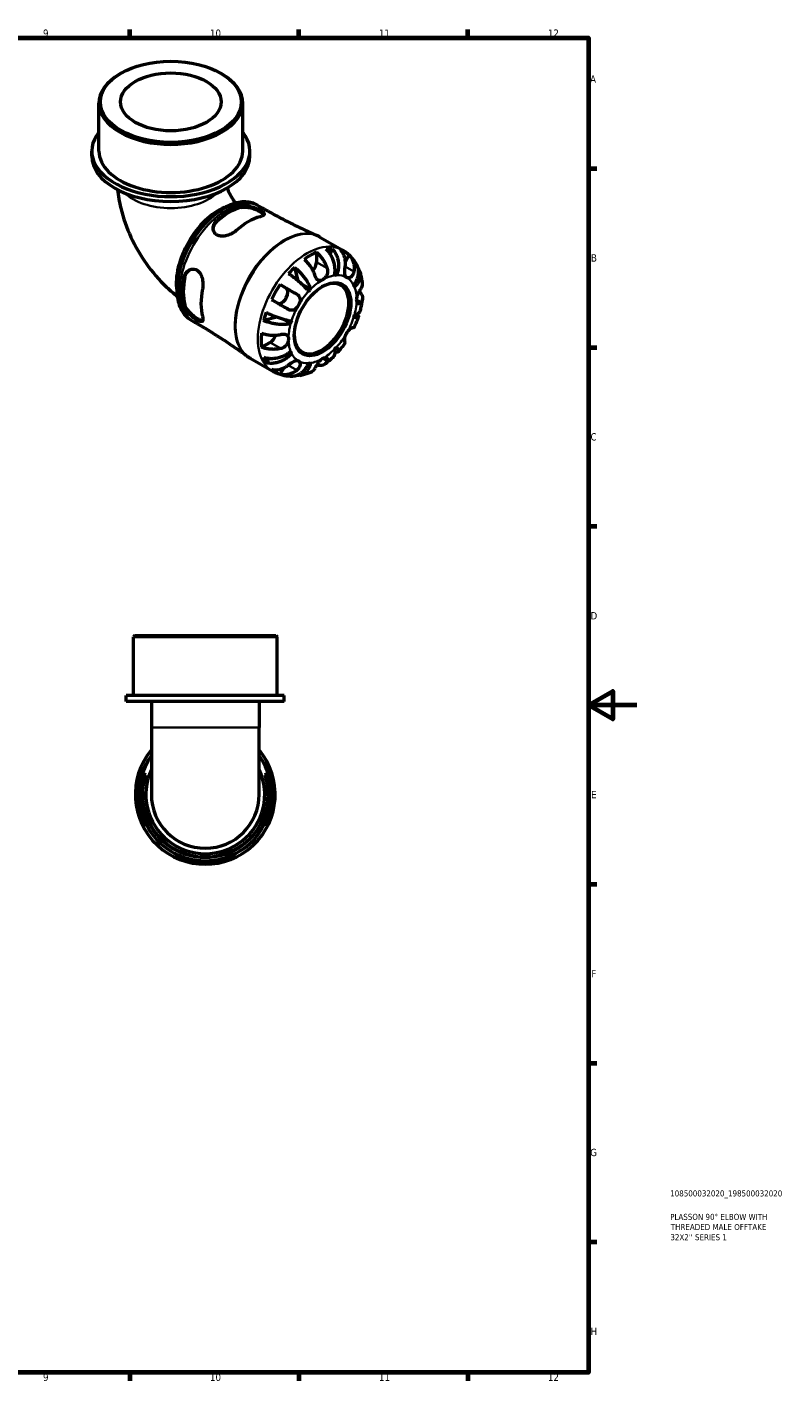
# Model space of a CAD drawing. Header units: millimetres. Extents: x 0 to 902, y -206 to 594.
# Tile 4 of 4: x 588 to 902, y 17 to 578. Entities that reach past the tile are written whole.
import ezdxf

# ---------------------------------------------------------------- set-up
doc = ezdxf.new("R2010")
doc.units = ezdxf.units.MM
for name, color, linetype, lineweight in [('Border (ANSI)', 7, 'Continuous', 70), ('Title (ISO)', 7, 'Continuous', 50), ('Visible (ANSI)', 7, 'Continuous', 50), ('Visible Narrow (ANSI)', 7, 'Continuous', 35)]:
    doc.layers.add(name, color=color, linetype=linetype, lineweight=lineweight)
doc.styles.add('Note Text (ANSI)', font='tahoma.ttf')
doc.styles.add('Note Text (ISO)', font='tahoma.ttf')

# ---------------------------------------------------------------- blocks, each defined once
blk = doc.blocks.new('Borders Default Border')
at = {"layer": 'Border (ANSI)'}
for p, q in [((630.75, 574), (630.75, 577.45)), ((700.83, 574), (700.83, 577.45)), ((770.92, 574), (770.92, 577.45)), ((821, 519.75), (824.45, 519.75)), ((821, 445.5), (824.45, 445.5)), ((821, 371.25), (824.45, 371.25)), ((821, 222.75), (824.45, 222.75)), ((821, 148.5), (824.45, 148.5)), ((821, 74.25), (824.45, 74.25)), ((630.75, 20), (630.75, 16.55)), ((700.83, 20), (700.83, 16.55)), ((770.92, 20), (770.92, 16.55))]:
    blk.add_line(p, q, dxfattribs=at)
at = {"layer": 'Border (ANSI)', "flags": 128}
for points in [[(20, 20), (20, 574), (821, 574), (821, 20), (20, 20)], [(841, 297), (821, 297), (831, 302.77), (831, 291.23), (821, 297)]]:
    blk.add_lwpolyline(points, dxfattribs=at)
at = {"layer": 'Border (ANSI)', "color": 230, "true_color": 0xff0080, "attachment_point": 7, "style": 'Note Text (ANSI)'}
for s, insert, char_height in [('9', (594.7, 574.34), 3.05), ('10', (663.96, 574.34), 3.048), ('11', (734.04, 574.4), 3.048), ('12', (804.13, 574.4), 3.048), ('A', (821.63, 555.35), 3.05), ('B', (821.99, 481.1), 3.05), ('C', (821.8, 406.8), 3.05), ('D', (821.81, 332.6), 3.05), ('E', (822.05, 258.35), 3.05), ('F', (822.14, 184.1), 3.05), ('G', (821.66, 109.79), 3.05), ('H', (821.81, 35.6), 3.05), ('9', (594.7, 16.49), 3.05), ('10', (663.96, 16.49), 3.048), ('11', (734.04, 16.55), 3.048), ('12', (804.13, 16.55), 3.048)]:
    blk.add_mtext(s, dxfattribs=dict(at, insert=insert, char_height=char_height))
blk = doc.blocks.new('Title Blocks ISO')
at = {"layer": 'Title (ISO)', "color": 232, "true_color": 0xca0064, "style": 'Note Text (ISO)'}
for tag, p in [('PART_NUMBER_001', (33.84, 73.13)), ('DESCRIPTION_001', (33.84, 63.4)), ('DESCRIPTION_003', (33.93, 54.96)), ('DESCRIPTION_002', (34.09, 59.18))]:
    blk.add_attdef(tag, p, '', height=2.5, dxfattribs=at)

msp = doc.modelspace()

# ---------------------------------------------------------------- linework, layer by layer
at = {"layer": 'Visible (ANSI)'}
for p, q in [((626.975, 559.262), (626.564, 559.023)), ((668.468, 559.262), (668.879, 559.023)), ((617.915, 526.968), (617.915, 546.932)), ((677.529, 526.968), (677.529, 546.932)), ((614.934, 524.924), (614.934, 526.968)), ((680.509, 524.924), (680.509, 526.968)), ((683.719, 504.51), (684.667, 503.965)), ((709.56, 491.302), (718.762, 486.004)), ((708.108, 484.981), (708.108, 480.9)), ((714.568, 486.46), (713.743, 484.366)), ((721.659, 483.857), (720.132, 481.212)), ((699.004, 478.669), (700.4, 473.232)), ((716.481, 475.462), (715.733, 475.893)), ((693.067, 471.554), (695.563, 470.105)), ((705.663, 469.632), (702.225, 471.612)), ((656.222, 456.761), (657.17, 456.216)), ((691.707, 458.118), (686.27, 456.612)), ((697.422, 455.359), (693.912, 457.38)), ((688.875, 447.587), (685.345, 445.554)), ((680.617, 441.041), (689.818, 435.742)), ((688.693, 440.974), (687.283, 439.202)), ((697.768, 443.05), (697.018, 443.482)), ((694.608, 437.002), (693.067, 434.333)), ((632.772, 325.991), (632.192, 325.411)), ((632.772, 325.991), (691.226, 325.991)), ((691.226, 325.991), (691.806, 325.411)), ((691.806, 325.411), (632.192, 325.411)), ((632.192, 300.991), (632.192, 325.411)), ((691.806, 300.991), (691.806, 325.411)), ((694.787, 300.991), (629.211, 300.991)), ((629.211, 298.491), (629.211, 300.991)), ((694.787, 298.491), (629.211, 298.491)), ((639.644, 298.491), (639.644, 287.796)), ((684.354, 298.491), (684.354, 287.796)), ((694.787, 298.491), (694.787, 300.991)), ((639.644, 287.796), (639.644, 259.991)), ((684.354, 259.991), (684.354, 287.796))]:
    msp.add_line(p, q, dxfattribs=at)
for radius, start, end in [(29, 140.43214, 39.56786), (27.55, 144.23714, 35.76286), (24.65, 155.08132, 24.91868), (27.75, 165.30393, 194.69607), (27.553, 165.19608, 194.80392), (27.553, 345.19608, 14.80392), (27.75, 345.30393, 14.69607), (22.355, 180, 0), (27.553, 255.19608, 284.80392), (27.75, 255.30393, 284.69607)]:
    msp.add_arc((661.999, 259.991), radius, start, end, dxfattribs=at)
for centre, major_axis, ratio in [((647.722, 547.406), (-29.227, 0), 0.5758617), ((647.722, 547.406), (-20.865, 0), 0.5758617), ((710.654, 457.208), (-8.274, -14.368), 0.5780931)]:
    msp.add_ellipse(centre, major_axis=major_axis, ratio=ratio, dxfattribs=at)
for centre, major_axis, ratio, start_param, end_param in [((647.722, 546.932), (-29.807, 0), 0.5758617, 5.5016397, 10.2063236), ((647.722, 526.968), (-32.788, 0), 0.5758617, 5.8534856, 9.8544776), ((647.722, 524.924), (-32.788, 0), 0.5758617, 0, 3.1415926), ((647.722, 526.968), (-29.807, 0), 0.5758617, 0, 3.1415927), ((667.383, 482.126), (-12.301, -21.361), 0.5780931, 3.7734974, 5.6512806), ((671.922, 479.512), (13.75, 23.877), 0.5780931, 0.5250873, 1.0418416), ((671.922, 479.512), (13.429, 23.32), 0.5780931, 0.5187717, 1.0481573), ((679.842, 474.951), (-13.848, -24.048), 0.5780931, 3.6685622, 4.181552), ((705.563, 460.14), (14.381, 24.973), 0.5780931, 0.658216, 0.9087129), ((705.563, 460.14), (14.381, 24.973), 0.5780931, 0.3257538, 0.455777), ((705.563, 460.14), (14.381, 24.973), 0.5780931, 6.1560032, 6.4065), ((705.563, 460.14), (14.381, 24.973), 0.5780931, 1.1111519, 1.2411751), ((705.563, 479.434), (-1.797, -3.12), 0.5780931, 1.2267569, 2.3542608), ((671.922, 479.512), (13.75, 23.877), 0.5780931, 2.0958837, 2.6126379), ((671.922, 479.512), (13.429, 23.32), 0.5780931, 2.089568, 2.6189536), ((710.244, 457.444), (7.985, 13.865), 0.5780931, 2.372156, 7.0526219), ((710.654, 457.208), (9.981, 17.332), 0.5780931, 0.3587599, 0.4227708), ((679.842, 474.951), (-13.848, -24.048), 0.5780931, 5.2393585, 5.7523483), ((705.563, 460.14), (14.381, 24.973), 0.5780931, 1.4436142, 1.694111), ((693.763, 466.987), (1.797, 3.12), 0.5780931, 3.2058999, 6.2812516), ((710.654, 457.208), (-9.981, -17.332), 0.5780931, 4.2857507, 4.3497617), ((710.654, 457.208), (9.981, 17.332), 0.5780931, 5.8565471, 5.920558), ((705.563, 460.14), (14.381, 24.973), 0.5780931, 1.8965501, 2.0265733), ((710.654, 457.208), (-9.981, -17.332), 0.5780931, 5.0711489, 5.1351598), ((710.654, 457.208), (9.981, 17.332), 0.5780931, 5.0711489, 5.1351598), ((705.563, 460.14), (14.381, 24.973), 0.5780931, 2.2290124, 2.4795092), ((688.875, 450.53), (-1.797, -3.12), 0.5780931, 0.7834645, 1.9182579), ((710.654, 457.208), (9.981, 17.332), 0.5780931, 4.2857507, 4.3497617), ((705.563, 460.14), (-14.381, -24.973), 0.5780931, 5.8235409, 5.9535641), ((710.654, 457.208), (-9.981, -17.332), 0.5780931, 5.8565471, 5.920558), ((710.654, 457.208), (-9.981, -17.332), 0.5780931, 0.3587599, 0.4227708), ((705.563, 460.14), (-14.381, -24.973), 0.5780931, 6.1560032, 6.4065)]:
    msp.add_ellipse(centre, major_axis=major_axis, ratio=ratio, start_param=start_param, end_param=end_param, dxfattribs=at)
for points, knots in [([(671.086, 511.677), (671.365, 510.925), (671.706, 510.137), (672.522, 508.498), (673.008, 507.647), (673.857, 506.337), (674.199, 505.849), (674.546, 505.39)], [3.64180622, 3.64180622, 3.64180622, 3.64180622, 3.82091364, 3.82091364, 4.01586904, 4.01586904, 4.13876603, 4.13876603, 4.13876603, 4.13876603]), ([(625.637, 510.968), (625.902, 508.382), (626.351, 505.841), (627.96, 499.193), (629.392, 495.162), (632.964, 487.419), (635.106, 483.708), (640.026, 476.743), (642.801, 473.488), (647.315, 469.193), (648.801, 467.909), (650.36, 466.701)], [3.2669598, 3.2669598, 3.2669598, 3.2669598, 3.4557519, 3.4557519, 3.7699112, 3.7699112, 4.0840704, 4.0840704, 4.3982297, 4.3982297, 4.5421066, 4.5421066, 4.5421066, 4.5421066]), ([(683.719, 504.51), (682.244, 505.359), (680.553, 505.823), (676.875, 505.961), (674.88, 505.601), (670.746, 504.077), (668.603, 502.874), (664.437, 499.758), (662.415, 497.839), (658.702, 493.494), (657.011, 491.07), (654.12, 485.957), (652.919, 483.27), (651.127, 477.889), (650.537, 475.197), (650.036, 470.062), (650.129, 467.621), (651.022, 463.25), (651.819, 461.315), (653.851, 458.504), (654.954, 457.492), (656.222, 456.761)], [5.4997209, 5.4997209, 5.4997209, 5.4997209, 5.7954758, 5.7954758, 6.1058614, 6.1058614, 6.4311233, 6.4311233, 6.7581379, 6.7581379, 7.0839776, 7.0839776, 7.4093239, 7.4093239, 7.735247, 7.735247, 8.0623251, 8.0623251, 8.3869716, 8.3869716, 8.6413135, 8.6413135, 8.6413135, 8.6413135]), ([(676.9, 504.156), (677.091, 504.208), (677.294, 504.248), (677.867, 504.323), (678.254, 504.336), (679.326, 504.291), (680.039, 504.181), (681.468, 503.839), (682.177, 503.612), (683.369, 503.154), (683.858, 502.94), (684.71, 502.517), (685.071, 502.315), (685.725, 501.891), (685.993, 501.677), (686.409, 501.215), (686.497, 500.979), (686.391, 500.53), (686.174, 500.319), (685.548, 499.994), (685.216, 499.871), (684.82, 499.763)], [-1.8769125, -1.8769125, -1.8769125, -1.8769125, -1.793154, -1.793154, -1.6533943, -1.6533943, -1.4257694, -1.4257694, -1.2048154, -1.2048154, -1.0355414, -1.0355414, -0.8796242, -0.8796242, -0.7013302, -0.7013302, -0.4715981, -0.4715981, -0.2249515, -0.2249515, -0.0505956, -0.0505956, -0.0505956, -0.0505956]), ([(676.9, 503.613), (677.412, 503.747), (678.056, 503.799), (679.459, 503.711), (680.217, 503.572), (681.607, 503.204), (682.336, 502.956), (683.692, 502.398), (684.32, 502.089), (685.32, 501.513), (685.747, 501.214), (686.17, 500.804), (686.274, 500.674), (686.346, 500.551)], [0.8512917, 0.8512917, 0.8512917, 0.8512917, 1.0763756, 1.0763756, 1.3014595, 1.3014595, 1.5135755, 1.5135755, 1.7256914, 1.7256914, 1.9378074, 1.9378074, 2.0430627, 2.0430627, 2.0430627, 2.0430627]), ([(684.667, 503.965), (686.206, 503.078), (687.755, 502.208), (690.868, 500.5), (692.433, 499.663), (695.576, 498.023), (697.155, 497.221), (700.323, 495.651), (701.913, 494.884), (705.102, 493.386), (706.7, 492.655), (708.302, 491.942)], [5.499720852, 5.499720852, 5.499720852, 5.499720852, 5.511771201, 5.511771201, 5.52382155, 5.52382155, 5.535871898, 5.535871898, 5.547922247, 5.547922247, 5.559972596, 5.559972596, 5.559972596, 5.559972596]), ([(674.864, 494.03), (674.67, 493.859), (674.463, 493.694), (673.896, 493.28), (673.52, 493.042), (672.452, 492.457), (671.727, 492.154), (670.273, 491.749), (669.548, 491.644), (668.339, 491.684), (667.846, 491.774), (666.997, 492.097), (666.642, 492.312), (666.006, 492.887), (665.749, 493.254), (665.35, 494.19), (665.267, 494.775), (665.377, 496.02), (665.599, 496.675), (666.227, 497.693), (666.555, 498.08), (666.944, 498.423)], [-1.882128, -1.882128, -1.882128, -1.882128, -1.7970669, -1.7970669, -1.6609341, -1.6609341, -1.4286483, -1.4286483, -1.2011265, -1.2011265, -1.0287287, -1.0287287, -0.8730309, -0.8730309, -0.6983654, -0.6983654, -0.4736809, -0.4736809, -0.2268542, -0.2268542, -0.0554528, -0.0554528, -0.0554528, -0.0554528]), ([(665.316, 494.738), (665.354, 495.233), (665.485, 495.752), (665.998, 496.855), (666.432, 497.424), (666.944, 497.879)], [0.46827639, 0.46827639, 0.46827639, 0.46827639, 0.64931584, 0.64931584, 0.87439973, 0.87439973, 0.87439973, 0.87439973]), ([(709.56, 491.302), (709.479, 491.349), (709.397, 491.396), (709.232, 491.486), (709.149, 491.531), (708.982, 491.618), (708.898, 491.66), (708.729, 491.744), (708.644, 491.785), (708.474, 491.865), (708.388, 491.904), (708.302, 491.942)], [5.499720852, 5.499720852, 5.499720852, 5.499720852, 5.511771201, 5.511771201, 5.52382155, 5.52382155, 5.535871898, 5.535871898, 5.547922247, 5.547922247, 5.559972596, 5.559972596, 5.559972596, 5.559972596]), ([(708.108, 484.981), (708.515, 484.651), (708.911, 484.277), (709.626, 483.522), (710.007, 483.071), (710.718, 482.109), (711.048, 481.598), (711.605, 480.631), (711.882, 480.086), (712.296, 479.126), (712.451, 478.716), (712.58, 478.325)], [0.17075309, 0.17075309, 0.17075309, 0.17075309, 0.33215152, 0.33215152, 0.49888818, 0.49888818, 0.66562485, 0.66562485, 0.83351137, 0.83351137, 0.95687373, 0.95687373, 0.95687373, 0.95687373]), ([(715.645, 475.381), (715.744, 475.88), (715.813, 476.448), (715.858, 477.613), (715.832, 478.21), (715.713, 479.305), (715.609, 479.904), (715.312, 481.081), (715.119, 481.659), (714.702, 482.683), (714.441, 483.222), (713.848, 484.234), (713.517, 484.707), (712.876, 485.494), (712.509, 485.882), (712.121, 486.223)], [4.0142509, 4.0142509, 4.0142509, 4.0142509, 4.1819549, 4.1819549, 4.3496588, 4.3496588, 4.5167189, 4.5167189, 4.6837789, 4.6837789, 4.8504333, 4.8504333, 5.0170876, 5.0170876, 5.1791816, 5.1791816, 5.1791816, 5.1791816]), ([(714.568, 486.46), (714.933, 486.118), (715.268, 485.726), (715.833, 484.931), (716.113, 484.454), (716.583, 483.43), (716.773, 482.884), (717.046, 481.846), (717.154, 481.26), (717.268, 480.065), (717.274, 479.456), (717.205, 478.343), (717.124, 477.736), (716.862, 476.55), (716.682, 475.971), (716.481, 475.462)], [0.1707461, 0.1707461, 0.1707461, 0.1707461, 0.33284, 0.33284, 0.4994944, 0.4994944, 0.6661487, 0.6661487, 0.8332087, 0.8332087, 1.0002688, 1.0002688, 1.1679728, 1.1679728, 1.3356767, 1.3356767, 1.3356767, 1.3356767]), ([(720.035, 479.047), (720.099, 479.457), (720.14, 479.887), (720.167, 480.889), (720.126, 481.458), (719.965, 482.463), (719.831, 482.992), (719.458, 483.987), (719.218, 484.452), (718.714, 485.227), (718.406, 485.61), (718.059, 485.946)], [4.42788405, 4.42788405, 4.42788405, 4.42788405, 4.5512464, 4.5512464, 4.71913293, 4.71913293, 4.88586959, 4.88586959, 5.05260626, 5.05260626, 5.21400469, 5.21400469, 5.21400469, 5.21400469]), ([(724.835, 479.791), (724.558, 480.283), (724.256, 480.767), (723.598, 481.71), (723.243, 482.169), (722.478, 483.052), (722.07, 483.477), (721.203, 484.284), (720.744, 484.665), (719.783, 485.376), (719.281, 485.704), (718.762, 486.004)], [5.1684042, 5.1684042, 5.1684042, 5.1684042, 5.23466753, 5.23466753, 5.30093086, 5.30093086, 5.36719419, 5.36719419, 5.43345752, 5.43345752, 5.49972085, 5.49972085, 5.49972085, 5.49972085]), ([(721.659, 483.857), (722.006, 483.52), (722.314, 483.138), (722.818, 482.363), (723.058, 481.898), (723.431, 480.903), (723.565, 480.374), (723.726, 479.368), (723.767, 478.8), (723.74, 477.798), (723.699, 477.368), (723.635, 476.958)], [0.17075309, 0.17075309, 0.17075309, 0.17075309, 0.33215152, 0.33215152, 0.49888818, 0.49888818, 0.66562485, 0.66562485, 0.83351137, 0.83351137, 0.95687373, 0.95687373, 0.95687373, 0.95687373]), ([(653.086, 474.421), (653.137, 474.67), (653.204, 474.912), (653.424, 475.534), (653.606, 475.896), (654.18, 476.757), (654.632, 477.195), (655.642, 477.808), (656.192, 477.988), (657.185, 478.039), (657.616, 477.972), (658.409, 477.664), (658.765, 477.441), (659.46, 476.813), (659.78, 476.396), (660.39, 475.302), (660.64, 474.597), (660.978, 473.061), (661.054, 472.229), (661.024, 470.849), (660.965, 470.295), (660.861, 469.777)], [-1.8769125, -1.8769125, -1.8769125, -1.8769125, -1.793154, -1.793154, -1.6533943, -1.6533943, -1.4257694, -1.4257694, -1.2048154, -1.2048154, -1.0355414, -1.0355414, -0.8796242, -0.8796242, -0.7013302, -0.7013302, -0.4715981, -0.4715981, -0.2249515, -0.2249515, -0.0505956, -0.0505956, -0.0505956, -0.0505956]), ([(653.557, 474.692), (653.696, 475.363), (653.972, 476.025), (654.674, 477.026), (655.062, 477.402), (655.474, 477.684)], [0.85129171, 0.85129171, 0.85129171, 0.85129171, 1.0763756, 1.0763756, 1.25865278, 1.25865278, 1.25865278, 1.25865278]), ([(699.004, 478.669), (699.433, 478.353), (699.863, 478.001), (700.653, 477.299), (701.085, 476.884), (701.916, 476.01), (702.316, 475.55), (703.011, 474.687), (703.37, 474.204), (704.025, 473.233), (704.321, 472.745), (704.805, 471.86), (705.038, 471.382), (705.417, 470.461), (705.564, 470.018), (705.663, 469.632)], [0.1707461, 0.1707461, 0.1707461, 0.1707461, 0.33284, 0.33284, 0.4994944, 0.4994944, 0.6661487, 0.6661487, 0.8332087, 0.8332087, 1.0002688, 1.0002688, 1.1679728, 1.1679728, 1.3356767, 1.3356767, 1.3356767, 1.3356767]), ([(707.489, 475.393), (707.36, 475.784), (707.205, 476.194), (706.791, 477.154), (706.514, 477.7), (705.957, 478.666), (705.627, 479.177), (704.916, 480.139), (704.534, 480.591), (703.82, 481.345), (703.424, 481.719), (703.017, 482.049)], [4.42788405, 4.42788405, 4.42788405, 4.42788405, 4.5512464, 4.5512464, 4.71913293, 4.71913293, 4.88586959, 4.88586959, 5.05260626, 5.05260626, 5.21400469, 5.21400469, 5.21400469, 5.21400469]), ([(712.58, 478.325), (712.581, 478.321), (712.583, 478.317), (712.646, 478.122), (712.694, 477.926), (712.754, 477.548), (712.769, 477.368), (712.774, 476.966), (712.757, 476.744), (712.656, 476.14), (712.534, 475.769), (712.168, 475.022), (711.915, 474.662), (711.325, 474.021), (710.991, 473.753), (710.654, 473.559)], [-0.58332629, -0.58332629, -0.58332629, -0.58332629, -0.58206847, -0.58206847, -0.51861604, -0.51861604, -0.4628074, -0.4628074, -0.39473272, -0.39473272, -0.27692423, -0.27692423, -0.14288351, -0.14288351, 0, 0, 0, 0]), ([(720.654, 474.528), (720.524, 474.604), (720.409, 474.703), (720.204, 474.955), (720.116, 475.11), (719.949, 475.539), (719.888, 475.833), (719.825, 476.476), (719.821, 476.814), (719.846, 477.418), (719.864, 477.672), (719.914, 478.176), (719.944, 478.424), (719.996, 478.796), (720.015, 478.922), (720.035, 479.047)], [0, 0, 0, 0, 0.07774953, 0.07774953, 0.16081914, 0.16081914, 0.27783798, 0.27783798, 0.3882896, 0.3882896, 0.46542959, 0.46542959, 0.54035429, 0.54035429, 0.57953204, 0.57953204, 0.57953204, 0.57953204]), ([(723.54, 471.366), (723.88, 471.794), (724.214, 472.284), (724.775, 473.296), (725.002, 473.818), (725.329, 474.782), (725.459, 475.311), (725.598, 476.359), (725.608, 476.878), (725.532, 477.801), (725.439, 478.29), (725.169, 479.122), (725.012, 479.474), (724.835, 479.79)], [4.0142509, 4.0142509, 4.0142509, 4.0142509, 4.18195485, 4.18195485, 4.34965881, 4.34965881, 4.51671888, 4.51671888, 4.68377895, 4.68377895, 4.85043327, 4.85043327, 4.98324926, 4.98324926, 4.98324926, 4.98324926]), ([(725.442, 478.189), (725.525, 478.08), (725.602, 477.972), (725.889, 477.527), (726.076, 477.138), (726.327, 476.325), (726.39, 475.9), (726.406, 475.109), (726.361, 474.669), (726.146, 473.789), (725.976, 473.35), (725.571, 472.559), (725.299, 472.134), (724.648, 471.321), (724.269, 470.933), (723.886, 470.598)], [0.2794445, 0.2794445, 0.2794445, 0.2794445, 0.33284, 0.33284, 0.4994944, 0.4994944, 0.6661487, 0.6661487, 0.8332087, 0.8332087, 1.0002688, 1.0002688, 1.1679728, 1.1679728, 1.3356767, 1.3356767, 1.3356767, 1.3356767]), ([(704.827, 468.75), (704.626, 469.029), (704.368, 469.355), (703.771, 470.047), (703.433, 470.412), (702.761, 471.099), (702.367, 471.484), (701.528, 472.261), (701.083, 472.654), (700.245, 473.366), (699.774, 473.75), (698.82, 474.496), (698.337, 474.856), (697.471, 475.477), (697.009, 475.795), (696.558, 476.089)], [4.0142509, 4.0142509, 4.0142509, 4.0142509, 4.1819549, 4.1819549, 4.3496588, 4.3496588, 4.5167189, 4.5167189, 4.6837789, 4.6837789, 4.8504333, 4.8504333, 5.0170876, 5.0170876, 5.1791816, 5.1791816, 5.1791816, 5.1791816]), ([(710.654, 473.559), (710.447, 473.44), (710.241, 473.35), (709.818, 473.229), (709.603, 473.206), (709.101, 473.252), (708.828, 473.366), (708.406, 473.708), (708.247, 473.885), (708.009, 474.232), (707.922, 474.379), (707.767, 474.682), (707.698, 474.836), (707.582, 475.124), (707.534, 475.257), (707.489, 475.393)], [0, 0, 0, 0, 0.08783311, 0.08783311, 0.18435408, 0.18435408, 0.32279749, 0.32279749, 0.41754463, 0.41754463, 0.47774931, 0.47774931, 0.53276241, 0.53276241, 0.57681269, 0.57681269, 0.57681269, 0.57681269]), ([(723.635, 476.958), (723.614, 476.826), (723.587, 476.695), (723.497, 476.337), (723.421, 476.117), (723.23, 475.695), (723.114, 475.496), (722.798, 475.07), (722.587, 474.866), (722.074, 474.515), (721.771, 474.401), (721.176, 474.335), (720.892, 474.39), (720.654, 474.528)], [-0.58004807, -0.58004807, -0.58004807, -0.58004807, -0.5384523, -0.5384523, -0.46383793, -0.46383793, -0.3862639, -0.3862639, -0.27840269, -0.27840269, -0.14277912, -0.14277912, 0, 0, 0, 0]), ([(727.234, 472.258), (727.195, 472.572), (727.149, 472.886), (727.045, 473.513), (726.986, 473.826), (726.855, 474.45), (726.783, 474.761), (726.624, 475.383), (726.537, 475.692), (726.349, 476.31), (726.247, 476.617), (726.137, 476.923)], [4.84695925, 4.84695925, 4.84695925, 4.84695925, 4.88621905, 4.88621905, 4.92547885, 4.92547885, 4.96473866, 4.96473866, 5.00399846, 5.00399846, 5.04325827, 5.04325827, 5.04325827, 5.04325827]), ([(726.722, 470.118), (726.867, 470.35), (726.99, 470.599), (727.199, 471.197), (727.256, 471.548), (727.258, 471.996), (727.25, 472.126), (727.234, 472.258)], [4.42788405, 4.42788405, 4.42788405, 4.42788405, 4.5512464, 4.5512464, 4.71913293, 4.71913293, 4.78439088, 4.78439088, 4.78439088, 4.78439088]), ([(693.067, 471.554), (693.532, 471.286), (694.017, 471.006), (694.942, 470.472), (695.465, 470.17), (696.514, 469.565), (697.04, 469.261), (697.992, 468.711), (698.505, 468.415), (699.36, 467.92), (699.712, 467.717), (700.035, 467.53)], [0.17075309, 0.17075309, 0.17075309, 0.17075309, 0.33215152, 0.33215152, 0.49888818, 0.49888818, 0.66562485, 0.66562485, 0.83351137, 0.83351137, 0.95687373, 0.95687373, 0.95687373, 0.95687373]), ([(700.035, 467.53), (700.139, 467.47), (700.239, 467.404), (700.504, 467.207), (700.657, 467.065), (700.927, 466.745), (701.041, 466.566), (701.253, 466.105), (701.325, 465.814), (701.373, 465.116), (701.32, 464.708), (701.082, 463.858), (700.892, 463.423), (700.654, 463.011)], [-0.58004807, -0.58004807, -0.58004807, -0.58004807, -0.5384523, -0.5384523, -0.46383793, -0.46383793, -0.3862639, -0.3862639, -0.27840269, -0.27840269, -0.14277912, -0.14277912, 0, 0, 0, 0]), ([(724.796, 465.352), (724.796, 465.581), (724.819, 465.822), (724.914, 466.343), (724.988, 466.621), (725.225, 467.33), (725.412, 467.757), (725.757, 468.454), (725.903, 468.726), (726.154, 469.172), (726.258, 469.35), (726.458, 469.688), (726.554, 469.845), (726.669, 470.032), (726.696, 470.076), (726.722, 470.118)], [-2.49913258, -2.49913258, -2.49913258, -2.49913258, -2.41505436, -2.41505436, -2.32384732, -2.32384732, -2.1841143, -2.1841143, -2.08674766, -2.08674766, -2.01440674, -2.01440674, -1.93994266, -1.93994266, -1.91637503, -1.91637503, -1.91637503, -1.91637503]), ([(725.906, 468.727), (726.174, 468.478), (726.402, 468.219), (726.792, 467.674), (726.972, 467.339), (727.206, 466.654), (727.259, 466.304), (727.256, 465.662), (727.199, 465.31), (726.99, 464.713), (726.867, 464.463), (726.722, 464.231)], [0.19206451, 0.19206451, 0.19206451, 0.19206451, 0.33215152, 0.33215152, 0.49888818, 0.49888818, 0.66562485, 0.66562485, 0.83351137, 0.83351137, 0.95687373, 0.95687373, 0.95687373, 0.95687373]), ([(660.861, 458.266), (660.912, 458.071), (660.952, 457.888), (661.028, 457.444), (661.046, 457.203), (661.019, 456.652), (660.918, 456.413), (660.542, 456.166), (660.27, 456.155), (659.63, 456.331), (659.305, 456.47), (658.6, 456.847), (658.235, 457.071), (657.418, 457.63), (656.971, 457.967), (655.96, 458.812), (655.411, 459.331), (654.387, 460.465), (653.929, 461.08), (653.361, 462.107), (653.189, 462.519), (653.086, 462.91)], [-1.882128, -1.882128, -1.882128, -1.882128, -1.7970669, -1.7970669, -1.6609341, -1.6609341, -1.4286483, -1.4286483, -1.2011265, -1.2011265, -1.0287287, -1.0287287, -0.8730309, -0.8730309, -0.6983654, -0.6983654, -0.4736809, -0.4736809, -0.2268542, -0.2268542, -0.0554528, -0.0554528, -0.0554528, -0.0554528]), ([(660.934, 456.535), (660.791, 456.534), (660.625, 456.559), (660.056, 456.717), (659.584, 456.936), (659.084, 457.224), (658.584, 457.512), (658.002, 457.901), (656.839, 458.795), (656.261, 459.302), (655.247, 460.323), (654.748, 460.911), (653.972, 462.083), (653.696, 462.668), (653.557, 463.18)], [-0.3175748, -0.3175748, -0.3175748, -0.3175748, -0.212116, -0.212116, 0, 0, 0, 0.212116, 0.212116, 0.424232, 0.424232, 0.6493158, 0.6493158, 0.8743997, 0.8743997, 0.8743997, 0.8743997]), ([(696.435, 461.295), (696.112, 461.482), (695.76, 461.685), (694.905, 462.179), (694.392, 462.476), (693.44, 463.026), (692.914, 463.329), (691.865, 463.935), (691.342, 464.237), (690.417, 464.77), (689.932, 465.05), (689.467, 465.318)], [4.42788405, 4.42788405, 4.42788405, 4.42788405, 4.5512464, 4.5512464, 4.71913293, 4.71913293, 4.88586959, 4.88586959, 5.05260626, 5.05260626, 5.21400469, 5.21400469, 5.21400469, 5.21400469]), ([(700.654, 463.011), (700.524, 462.787), (700.381, 462.571), (700.061, 462.151), (699.883, 461.951), (699.428, 461.52), (699.143, 461.314), (698.556, 461.028), (698.262, 460.945), (697.751, 460.903), (697.541, 460.914), (697.129, 460.991), (696.93, 461.055), (696.633, 461.187), (696.533, 461.238), (696.435, 461.295)], [0, 0, 0, 0, 0.07774953, 0.07774953, 0.16081914, 0.16081914, 0.27783798, 0.27783798, 0.3882896, 0.3882896, 0.46542959, 0.46542959, 0.54035429, 0.54035429, 0.57953204, 0.57953204, 0.57953204, 0.57953204]), ([(723.886, 459.057), (724.269, 459.163), (724.648, 459.301), (725.299, 459.624), (725.571, 459.809), (725.976, 460.178), (726.146, 460.396), (726.294, 460.717), (726.326, 460.807), (726.349, 460.898)], [4.0142509, 4.0142509, 4.0142509, 4.0142509, 4.18195485, 4.18195485, 4.34965881, 4.34965881, 4.51671888, 4.51671888, 4.57987548, 4.57987548, 4.57987548, 4.57987548]), ([(726.722, 464.231), (726.669, 464.145), (726.612, 464.068), (726.464, 463.896), (726.369, 463.813), (726.163, 463.685), (726.051, 463.645), (725.774, 463.614), (725.61, 463.654), (725.27, 463.867), (725.105, 464.069), (724.864, 464.616), (724.796, 464.963), (724.796, 465.352)], [-0.57647647, -0.57647647, -0.57647647, -0.57647647, -0.52968676, -0.52968676, -0.46054026, -0.46054026, -0.38562403, -0.38562403, -0.27730827, -0.27730827, -0.14258086, -0.14258086, 0, 0, 0, 0]), ([(726.35, 460.898), (726.431, 461.213), (726.509, 461.529), (726.654, 462.162), (726.723, 462.479), (726.851, 463.114), (726.91, 463.431), (727.02, 464.067), (727.07, 464.385), (727.162, 465.022), (727.202, 465.34), (727.239, 465.659)], [4.37516553, 4.37516553, 4.37516553, 4.37516553, 4.41479536, 4.41479536, 4.4544252, 4.4544252, 4.49405504, 4.49405504, 4.53368488, 4.53368488, 4.57331471, 4.57331471, 4.57331471, 4.57331471]), ([(679.432, 441.808), (678.011, 442.835), (676.577, 443.851), (673.681, 445.857), (672.219, 446.847), (669.271, 448.799), (667.785, 449.762), (664.789, 451.658), (663.279, 452.591), (660.239, 454.427), (658.709, 455.329), (657.17, 456.216)], [2.297876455, 2.297876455, 2.297876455, 2.297876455, 2.309926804, 2.309926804, 2.321977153, 2.321977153, 2.334027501, 2.334027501, 2.34607785, 2.34607785, 2.358128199, 2.358128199, 2.358128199, 2.358128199]), ([(697.422, 455.359), (697.039, 455.253), (696.582, 455.159), (695.596, 455.029), (695.067, 454.992), (694.059, 454.971), (693.489, 454.983), (692.321, 455.066), (691.723, 455.136), (690.628, 455.307), (690.031, 455.423), (688.857, 455.705), (688.282, 455.871), (687.279, 456.204), (686.759, 456.4), (686.27, 456.612)], [4.0142509, 4.0142509, 4.0142509, 4.0142509, 4.1819549, 4.1819549, 4.3496588, 4.3496588, 4.5167189, 4.5167189, 4.6837789, 4.6837789, 4.8504333, 4.8504333, 5.0170876, 5.0170876, 5.1791816, 5.1791816, 5.1791816, 5.1791816]), ([(687.283, 460.024), (687.763, 459.781), (688.27, 459.541), (689.241, 459.101), (689.795, 458.864), (690.918, 458.411), (691.486, 458.195), (692.522, 457.825), (693.084, 457.636), (694.176, 457.297), (694.706, 457.147), (695.635, 456.907), (696.121, 456.795), (697.017, 456.622), (697.428, 456.561), (697.768, 456.525)], [0.1707461, 0.1707461, 0.1707461, 0.1707461, 0.33284, 0.33284, 0.4994944, 0.4994944, 0.6661487, 0.6661487, 0.8332087, 0.8332087, 1.0002688, 1.0002688, 1.1679728, 1.1679728, 1.3356767, 1.3356767, 1.3356767, 1.3356767]), ([(724.91, 459.432), (725.056, 459.298), (725.186, 459.165), (725.439, 458.856), (725.532, 458.691), (725.608, 458.421), (725.598, 458.292), (725.459, 458.083), (725.329, 458.002), (725.002, 457.895), (724.775, 457.858), (724.214, 457.838), (723.88, 457.855), (723.54, 457.891)], [0.38588144, 0.38588144, 0.38588144, 0.38588144, 0.49949435, 0.49949435, 0.66614868, 0.66614868, 0.83320875, 0.83320875, 1.00026882, 1.00026882, 1.16797277, 1.16797277, 1.33567673, 1.33567673, 1.33567673, 1.33567673]), ([(723.755, 453.762), (723.894, 454.057), (724.03, 454.353), (724.294, 454.949), (724.423, 455.248), (724.672, 455.848), (724.794, 456.149), (725.029, 456.754), (725.143, 457.057), (725.363, 457.665), (725.47, 457.971), (725.572, 458.277)], [4.07012401, 4.07012401, 4.07012401, 4.07012401, 4.10904643, 4.10904643, 4.14796885, 4.14796885, 4.18689128, 4.18689128, 4.2258137, 4.2258137, 4.26473612, 4.26473612, 4.26473612, 4.26473612]), ([(685.345, 451.44), (685.835, 451.254), (686.357, 451.098), (687.368, 450.858), (687.95, 450.754), (689.14, 450.619), (689.747, 450.589), (690.862, 450.59), (691.473, 450.623), (692.511, 450.744), (692.944, 450.814), (693.347, 450.898)], [0.17075309, 0.17075309, 0.17075309, 0.17075309, 0.33215152, 0.33215152, 0.49888818, 0.49888818, 0.66562485, 0.66562485, 0.83351137, 0.83351137, 0.95687373, 0.95687373, 0.95687373, 0.95687373]), ([(693.347, 450.898), (693.496, 450.929), (693.643, 450.954), (694.003, 451.004), (694.212, 451.021), (694.629, 451.028), (694.834, 451.015), (695.3, 450.937), (695.541, 450.853), (695.996, 450.573), (696.184, 450.358), (696.447, 449.798), (696.512, 449.452), (696.512, 449.064)], [-0.57647647, -0.57647647, -0.57647647, -0.57647647, -0.52968676, -0.52968676, -0.46054026, -0.46054026, -0.38562403, -0.38562403, -0.27730827, -0.27730827, -0.14258086, -0.14258086, 0, 0, 0, 0]), ([(720.035, 447.599), (720.014, 447.611), (719.994, 447.631), (719.941, 447.705), (719.912, 447.776), (719.863, 447.97), (719.844, 448.093), (719.821, 448.446), (719.826, 448.693), (719.893, 449.324), (719.969, 449.718), (720.229, 450.557), (720.416, 450.992), (720.654, 451.405)], [-0.58004807, -0.58004807, -0.58004807, -0.58004807, -0.5384523, -0.5384523, -0.46383793, -0.46383793, -0.3862639, -0.3862639, -0.27840269, -0.27840269, -0.14277912, -0.14277912, 0, 0, 0, 0]), ([(720.654, 451.405), (720.784, 451.629), (720.927, 451.845), (721.245, 452.265), (721.42, 452.467), (721.854, 452.911), (722.114, 453.131), (722.593, 453.479), (722.809, 453.608), (723.125, 453.761), (723.239, 453.805), (723.429, 453.856), (723.504, 453.864), (723.59, 453.854), (723.615, 453.846), (723.635, 453.834)], [0, 0, 0, 0, 0.07774953, 0.07774953, 0.16081914, 0.16081914, 0.27783798, 0.27783798, 0.3882896, 0.3882896, 0.46542959, 0.46542959, 0.54035429, 0.54035429, 0.57953204, 0.57953204, 0.57953204, 0.57953204]), ([(723.635, 453.834), (723.699, 453.796), (723.74, 453.772), (723.767, 453.754), (723.726, 453.777), (723.631, 453.831), (723.614, 453.84), (723.596, 453.851)], [4.42788405, 4.42788405, 4.42788405, 4.42788405, 4.5512464, 4.5512464, 4.71913293, 4.71913293, 4.74980601, 4.74980601, 4.74980601, 4.74980601]), ([(693.347, 445.012), (692.944, 444.928), (692.511, 444.858), (691.473, 444.737), (690.862, 444.704), (689.747, 444.702), (689.14, 444.733), (687.95, 444.868), (687.368, 444.972), (686.357, 445.212), (685.835, 445.368), (685.345, 445.554)], [4.42788405, 4.42788405, 4.42788405, 4.42788405, 4.5512464, 4.5512464, 4.71913293, 4.71913293, 4.88586959, 4.88586959, 5.05260626, 5.05260626, 5.21400469, 5.21400469, 5.21400469, 5.21400469]), ([(696.512, 449.064), (696.512, 448.835), (696.489, 448.593), (696.392, 448.074), (696.314, 447.798), (696.045, 447.107), (695.818, 446.704), (695.322, 446.094), (695.091, 445.87), (694.645, 445.537), (694.443, 445.415), (694.017, 445.208), (693.793, 445.125), (693.492, 445.044), (693.42, 445.027), (693.347, 445.012)], [-2.49913258, -2.49913258, -2.49913258, -2.49913258, -2.41505436, -2.41505436, -2.32384732, -2.32384732, -2.1841143, -2.1841143, -2.08674766, -2.08674766, -2.01440674, -2.01440674, -1.93994266, -1.93994266, -1.91637503, -1.91637503, -1.91637503, -1.91637503]), ([(715.272, 441.713), (715.34, 441.78), (715.404, 441.854), (715.609, 442.146), (715.713, 442.404), (715.832, 442.942), (715.858, 443.271), (715.813, 443.999), (715.744, 444.398), (715.645, 444.783)], [0.76929191, 0.76929191, 0.76929191, 0.76929191, 0.83320875, 0.83320875, 1.00026882, 1.00026882, 1.16797277, 1.16797277, 1.33567673, 1.33567673, 1.33567673, 1.33567673]), ([(716.481, 445.665), (716.682, 445.387), (716.862, 445.105), (717.124, 444.607), (717.205, 444.39), (717.274, 444.05), (717.268, 443.896), (717.154, 443.667), (717.046, 443.592), (716.773, 443.521), (716.583, 443.516), (716.192, 443.578), (716.017, 443.621), (715.832, 443.677)], [4.0142509, 4.0142509, 4.0142509, 4.0142509, 4.18195485, 4.18195485, 4.34965881, 4.34965881, 4.51671888, 4.51671888, 4.68377895, 4.68377895, 4.85043327, 4.85043327, 4.9609653, 4.9609653, 4.9609653, 4.9609653]), ([(717.154, 443.697), (717.368, 443.938), (717.579, 444.183), (717.996, 444.678), (718.201, 444.928), (718.607, 445.434), (718.807, 445.69), (719.202, 446.206), (719.397, 446.467), (719.78, 446.993), (719.969, 447.259), (720.155, 447.527)], [3.58926113, 3.58926113, 3.58926113, 3.58926113, 3.62818263, 3.62818263, 3.66710412, 3.66710412, 3.70602562, 3.70602562, 3.74494712, 3.74494712, 3.78386862, 3.78386862, 3.78386862, 3.78386862]), ([(720.155, 447.527), (720.155, 447.527), (720.154, 447.527), (720.14, 447.536), (720.099, 447.561), (720.035, 447.599)], [0.80819257, 0.80819257, 0.80819257, 0.80819257, 0.83351137, 0.83351137, 0.95687373, 0.95687373, 0.95687373, 0.95687373]), ([(679.432, 441.808), (679.508, 441.752), (679.585, 441.698), (679.739, 441.591), (679.817, 441.538), (679.974, 441.434), (680.053, 441.383), (680.212, 441.282), (680.293, 441.233), (680.454, 441.135), (680.535, 441.088), (680.617, 441.041)], [2.297876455, 2.297876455, 2.297876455, 2.297876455, 2.309926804, 2.309926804, 2.321977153, 2.321977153, 2.334027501, 2.334027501, 2.34607785, 2.34607785, 2.358128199, 2.358128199, 2.358128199, 2.358128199]), ([(686.27, 441.446), (686.759, 441.282), (687.279, 441.159), (688.282, 440.998), (688.857, 440.948), (690.031, 440.942), (690.628, 440.986), (691.723, 441.137), (692.321, 441.259), (693.489, 441.59), (694.059, 441.799), (695.067, 442.243), (695.596, 442.519), (696.582, 443.139), (697.039, 443.483), (697.422, 443.817)], [0.1707461, 0.1707461, 0.1707461, 0.1707461, 0.33284, 0.33284, 0.4994944, 0.4994944, 0.6661487, 0.6661487, 0.8332087, 0.8332087, 1.0002688, 1.0002688, 1.1679728, 1.1679728, 1.3356767, 1.3356767, 1.3356767, 1.3356767]), ([(697.768, 443.05), (697.428, 442.622), (697.017, 442.177), (696.121, 441.357), (695.635, 440.983), (694.706, 440.367), (694.176, 440.068), (693.084, 439.569), (692.522, 439.368), (691.486, 439.085), (690.918, 438.977), (689.795, 438.87), (689.241, 438.873), (688.27, 438.964), (687.763, 439.057), (687.283, 439.202)], [4.0142509, 4.0142509, 4.0142509, 4.0142509, 4.1819549, 4.1819549, 4.3496588, 4.3496588, 4.5167189, 4.5167189, 4.6837789, 4.6837789, 4.8504333, 4.8504333, 5.0170876, 5.0170876, 5.1791816, 5.1791816, 5.1791816, 5.1791816]), ([(696.435, 438.171), (696.539, 438.255), (696.646, 438.34), (696.948, 438.576), (697.148, 438.725), (697.56, 439.019), (697.771, 439.163), (698.276, 439.48), (698.563, 439.641), (699.191, 439.925), (699.518, 440.025), (700.135, 440.08), (700.416, 440.025), (700.654, 439.887)], [-0.58004807, -0.58004807, -0.58004807, -0.58004807, -0.5384523, -0.5384523, -0.46383793, -0.46383793, -0.3862639, -0.3862639, -0.27840269, -0.27840269, -0.14277912, -0.14277912, 0, 0, 0, 0]), ([(698.14, 433.607), (698.512, 433.61), (698.906, 433.651), (699.774, 433.837), (700.245, 434.003), (701.083, 434.4), (701.528, 434.668), (702.367, 435.315), (702.761, 435.692), (703.433, 436.458), (703.771, 436.918), (704.368, 437.911), (704.626, 438.444), (704.827, 438.954)], [0.36290587, 0.36290587, 0.36290587, 0.36290587, 0.49949435, 0.49949435, 0.66614868, 0.66614868, 0.83320875, 0.83320875, 1.00026882, 1.00026882, 1.16797277, 1.16797277, 1.33567673, 1.33567673, 1.33567673, 1.33567673]), ([(705.663, 439.035), (705.564, 438.535), (705.417, 438.012), (705.038, 437.04), (704.805, 436.592), (704.321, 435.844), (704.025, 435.475), (703.37, 434.847), (703.011, 434.587), (702.316, 434.203), (701.916, 434.045), (701.085, 433.852), (700.653, 433.819), (700.117, 433.844), (699.977, 433.857), (699.833, 433.876)], [4.0142509, 4.0142509, 4.0142509, 4.0142509, 4.1819549, 4.1819549, 4.3496588, 4.3496588, 4.5167189, 4.5167189, 4.6837789, 4.6837789, 4.8504333, 4.8504333, 5.0170876, 5.0170876, 5.0734976, 5.0734976, 5.0734976, 5.0734976]), ([(700.654, 439.887), (700.784, 439.812), (700.899, 439.713), (701.102, 439.462), (701.187, 439.309), (701.333, 438.891), (701.369, 438.612), (701.324, 438.031), (701.249, 437.739), (701.031, 437.246), (700.916, 437.048), (700.644, 436.672), (700.489, 436.496), (700.227, 436.244), (700.133, 436.161), (700.035, 436.082)], [0, 0, 0, 0, 0.07774953, 0.07774953, 0.16081914, 0.16081914, 0.27783798, 0.27783798, 0.3882896, 0.3882896, 0.46542959, 0.46542959, 0.54035429, 0.54035429, 0.57953204, 0.57953204, 0.57953204, 0.57953204]), ([(707.489, 436.805), (707.537, 436.894), (707.588, 436.989), (707.725, 437.24), (707.814, 437.401), (708.017, 437.757), (708.13, 437.952), (708.43, 438.446), (708.623, 438.746), (709.092, 439.41), (709.372, 439.761), (709.986, 440.394), (710.318, 440.663), (710.654, 440.857)], [-0.57647647, -0.57647647, -0.57647647, -0.57647647, -0.52968676, -0.52968676, -0.46054026, -0.46054026, -0.38562403, -0.38562403, -0.27730827, -0.27730827, -0.14258086, -0.14258086, 0, 0, 0, 0]), ([(712.58, 439.736), (712.451, 439.494), (712.296, 439.262), (711.882, 438.78), (711.605, 438.553), (711.048, 438.227), (710.718, 438.097), (710.007, 437.954), (709.626, 437.941), (708.958, 438.005), (708.618, 438.072), (708.268, 438.179)], [4.42788405, 4.42788405, 4.42788405, 4.42788405, 4.5512464, 4.5512464, 4.71913293, 4.71913293, 4.88586959, 4.88586959, 5.05260626, 5.05260626, 5.19281402, 5.19281402, 5.19281402, 5.19281402]), ([(710.654, 440.857), (710.852, 440.971), (711.05, 441.058), (711.45, 441.18), (711.65, 441.209), (712.114, 441.202), (712.35, 441.121), (712.63, 440.883), (712.708, 440.759), (712.773, 440.506), (712.779, 440.389), (712.745, 440.138), (712.705, 440.004), (712.625, 439.824), (712.604, 439.78), (712.58, 439.736)], [-2.49913258, -2.49913258, -2.49913258, -2.49913258, -2.41505436, -2.41505436, -2.32384732, -2.32384732, -2.1841143, -2.1841143, -2.08674766, -2.08674766, -2.01440674, -2.01440674, -1.93994266, -1.93994266, -1.91637503, -1.91637503, -1.91637503, -1.91637503]), ([(711.592, 438.565), (711.85, 438.756), (712.106, 438.95), (712.612, 439.347), (712.862, 439.55), (713.358, 439.962), (713.604, 440.173), (714.089, 440.6), (714.329, 440.818), (714.805, 441.26), (715.04, 441.485), (715.272, 441.713)], [3.28061366, 3.28061366, 3.28061366, 3.28061366, 3.32024991, 3.32024991, 3.35988616, 3.35988616, 3.3995224, 3.3995224, 3.43915865, 3.43915865, 3.4787949, 3.4787949, 3.4787949, 3.4787949]), ([(689.467, 436.423), (689.932, 436.291), (690.417, 436.216), (691.342, 436.169), (691.865, 436.195), (692.914, 436.371), (693.44, 436.52), (694.392, 436.884), (694.905, 437.134), (695.76, 437.659), (696.112, 437.91), (696.435, 438.171)], [0.17075309, 0.17075309, 0.17075309, 0.17075309, 0.33215152, 0.33215152, 0.49888818, 0.49888818, 0.66562485, 0.66562485, 0.83351137, 0.83351137, 0.95687373, 0.95687373, 0.95687373, 0.95687373]), ([(689.818, 435.742), (690.331, 435.446), (690.861, 435.18), (691.944, 434.71), (692.497, 434.506), (693.616, 434.162), (694.182, 434.021), (695.316, 433.802), (695.885, 433.723), (697.017, 433.623), (697.581, 433.602), (698.14, 433.606)], [2.3581282, 2.3581282, 2.3581282, 2.3581282, 2.42360928, 2.42360928, 2.48909037, 2.48909037, 2.55457145, 2.55457145, 2.62005253, 2.62005253, 2.68553362, 2.68553362, 2.68553362, 2.68553362]), ([(700.035, 436.082), (699.712, 435.82), (699.36, 435.57), (698.505, 435.044), (697.992, 434.795), (697.04, 434.431), (696.514, 434.281), (695.465, 434.106), (694.942, 434.08), (694.017, 434.127), (693.532, 434.202), (693.067, 434.333)], [4.42788405, 4.42788405, 4.42788405, 4.42788405, 4.5512464, 4.5512464, 4.71913293, 4.71913293, 4.88586959, 4.88586959, 5.05260626, 5.05260626, 5.21400469, 5.21400469, 5.21400469, 5.21400469]), ([(701.28, 433.903), (701.601, 433.961), (701.918, 434.026), (702.548, 434.17), (702.86, 434.249), (703.478, 434.421), (703.784, 434.513), (704.391, 434.711), (704.692, 434.816), (705.288, 435.038), (705.582, 435.155), (705.875, 435.278)], [2.81077014, 2.81077014, 2.81077014, 2.81077014, 2.85003511, 2.85003511, 2.88930008, 2.88930008, 2.92856505, 2.92856505, 2.96783002, 2.96783002, 3.00709499, 3.00709499, 3.00709499, 3.00709499]), ([(705.874, 435.278), (706.002, 435.332), (706.123, 435.392), (706.514, 435.621), (706.791, 435.848), (707.205, 436.33), (707.36, 436.562), (707.489, 436.805)], [0.59826566, 0.59826566, 0.59826566, 0.59826566, 0.66562485, 0.66562485, 0.83351137, 0.83351137, 0.95687373, 0.95687373, 0.95687373, 0.95687373]), ([(635.157, 267.031), (635.229, 267.305), (635.305, 267.577), (635.515, 268.277), (635.654, 268.696), (636.044, 269.778), (636.304, 270.4), (636.783, 271.445), (637.001, 271.867), (637.287, 272.387), (637.376, 272.535), (637.46, 272.654), (637.463, 272.639), (637.388, 272.457), (637.303, 272.274), (637.03, 271.682), (636.824, 271.228), (636.354, 270.094), (636.089, 269.399), (635.669, 268.126), (635.507, 267.582), (635.361, 267.031)], [-1.882128, -1.882128, -1.882128, -1.882128, -1.7970669, -1.7970669, -1.6609341, -1.6609341, -1.4286483, -1.4286483, -1.2011265, -1.2011265, -1.0287287, -1.0287287, -0.8730309, -0.8730309, -0.6983654, -0.6983654, -0.4736809, -0.4736809, -0.2268542, -0.2268542, -0.0554528, -0.0554528, -0.0554528, -0.0554528]), ([(688.637, 267.031), (688.566, 267.301), (688.491, 267.569), (688.281, 268.277), (688.141, 268.708), (687.764, 269.789), (687.521, 270.401), (687.085, 271.429), (686.893, 271.845), (686.653, 272.367), (686.583, 272.519), (686.533, 272.652), (686.548, 272.645), (686.658, 272.476), (686.764, 272.296), (687.082, 271.705), (687.312, 271.247), (687.818, 270.111), (688.094, 269.421), (688.528, 268.145), (688.695, 267.592), (688.842, 267.031)], [-1.8769125, -1.8769125, -1.8769125, -1.8769125, -1.793154, -1.793154, -1.6533943, -1.6533943, -1.4257694, -1.4257694, -1.2048154, -1.2048154, -1.0355414, -1.0355414, -0.8796242, -0.8796242, -0.7013302, -0.7013302, -0.4715981, -0.4715981, -0.2249515, -0.2249515, -0.0505956, -0.0505956, -0.0505956, -0.0505956]), ([(635.361, 252.951), (635.432, 252.682), (635.508, 252.414), (635.717, 251.706), (635.857, 251.275), (636.235, 250.194), (636.477, 249.581), (636.913, 248.554), (637.105, 248.138), (637.346, 247.616), (637.416, 247.463), (637.465, 247.33), (637.45, 247.338), (637.34, 247.506), (637.234, 247.686), (636.917, 248.278), (636.687, 248.735), (636.181, 249.871), (635.904, 250.561), (635.471, 251.838), (635.304, 252.391), (635.157, 252.951)], [-1.8769125, -1.8769125, -1.8769125, -1.8769125, -1.793154, -1.793154, -1.6533943, -1.6533943, -1.4257694, -1.4257694, -1.2048154, -1.2048154, -1.0355414, -1.0355414, -0.8796242, -0.8796242, -0.7013302, -0.7013302, -0.4715981, -0.4715981, -0.2249515, -0.2249515, -0.0505956, -0.0505956, -0.0505956, -0.0505956]), ([(688.842, 252.951), (688.77, 252.678), (688.693, 252.405), (688.483, 251.706), (688.345, 251.287), (687.954, 250.205), (687.694, 249.582), (687.215, 248.538), (686.997, 248.115), (686.712, 247.595), (686.622, 247.447), (686.538, 247.328), (686.536, 247.343), (686.61, 247.525), (686.695, 247.708), (686.968, 248.301), (687.174, 248.754), (687.645, 249.889), (687.91, 250.583), (688.329, 251.856), (688.492, 252.401), (688.637, 252.951)], [-1.882128, -1.882128, -1.882128, -1.882128, -1.7970669, -1.7970669, -1.6609341, -1.6609341, -1.4286483, -1.4286483, -1.2011265, -1.2011265, -1.0287287, -1.0287287, -0.8730309, -0.8730309, -0.6983654, -0.6983654, -0.4736809, -0.4736809, -0.2268542, -0.2268542, -0.0554528, -0.0554528, -0.0554528, -0.0554528]), ([(654.959, 233.149), (654.685, 233.221), (654.413, 233.297), (653.714, 233.507), (653.295, 233.646), (652.213, 234.036), (651.59, 234.296), (650.546, 234.775), (650.123, 234.993), (649.603, 235.279), (649.455, 235.368), (649.336, 235.452), (649.351, 235.455), (649.533, 235.38), (649.716, 235.295), (650.309, 235.022), (650.762, 234.816), (651.897, 234.346), (652.591, 234.081), (653.864, 233.661), (654.409, 233.499), (654.959, 233.353)], [-1.882128, -1.882128, -1.882128, -1.882128, -1.7970669, -1.7970669, -1.6609341, -1.6609341, -1.4286483, -1.4286483, -1.2011265, -1.2011265, -1.0287287, -1.0287287, -0.8730309, -0.8730309, -0.6983654, -0.6983654, -0.4736809, -0.4736809, -0.2268542, -0.2268542, -0.0554528, -0.0554528, -0.0554528, -0.0554528]), ([(669.039, 233.353), (669.309, 233.425), (669.577, 233.5), (670.284, 233.709), (670.716, 233.849), (671.796, 234.227), (672.409, 234.469), (673.436, 234.905), (673.853, 235.097), (674.375, 235.338), (674.527, 235.408), (674.66, 235.457), (674.652, 235.442), (674.484, 235.332), (674.304, 235.226), (673.713, 234.909), (673.255, 234.679), (672.119, 234.173), (671.429, 233.896), (670.153, 233.463), (669.6, 233.296), (669.039, 233.149)], [-1.8769125, -1.8769125, -1.8769125, -1.8769125, -1.793154, -1.793154, -1.6533943, -1.6533943, -1.4257694, -1.4257694, -1.2048154, -1.2048154, -1.0355414, -1.0355414, -0.8796242, -0.8796242, -0.7013302, -0.7013302, -0.4715981, -0.4715981, -0.2249515, -0.2249515, -0.0505956, -0.0505956, -0.0505956, -0.0505956])]:
    msp.add_open_spline(points, degree=3, knots=knots, dxfattribs=at)
at = {"layer": 'Visible Narrow (ANSI)'}
for p, q in [((676.9, 503.613), (676.9, 504.156)), ((666.944, 497.879), (666.944, 498.423)), ((712.58, 478.325), (708.108, 480.9)), ((723.635, 476.958), (720.032, 479.033)), ((653.557, 474.692), (653.086, 474.421)), ((700.035, 467.53), (695.563, 470.105)), ((653.557, 463.18), (653.086, 462.91)), ((726.722, 464.231), (724.796, 465.34)), ((693.347, 445.012), (688.875, 447.587)), ((712.58, 439.736), (710.644, 440.851)), ((700.035, 436.082), (696.423, 438.162)), ((639.919, 287.796), (684.079, 287.796)), ((635.167, 267.031), (635.351, 267.031)), ((688.647, 267.031), (688.831, 267.031)), ((635.351, 252.951), (635.167, 252.951)), ((688.831, 252.951), (688.647, 252.951)), ((654.959, 233.159), (654.959, 233.343)), ((669.039, 233.343), (669.039, 233.159))]:
    msp.add_line(p, q, dxfattribs=at)
for radius, start, end in [(28.979, 153.43382, 26.56618), (26.39, 160.10891, 19.89109), (25.81, 162.01253, 17.98747)]:
    msp.add_arc((661.999, 259.991), radius, start, end, dxfattribs=at)
for centre, major_axis, ratio, start_param, end_param in [((647.722, 516.18), (-22.355, 0), 0.5758617, 0.5326374, 2.6089553), ((669.971, 480.636), (-13.748, -23.874), 0.5780931, 3.1415927, 6.2831853), ((670.918, 480.09), (13.748, 23.874), 0.5780931, 0, 3.1415927), ((694.741, 466.371), (14.462, 25.113), 0.5780931, 0.0602517, 3.0813409), ((695.088, 466.171), (-14.472, -25.131), 0.5780931, 3.1415927, 6.2831853), ((704.29, 460.873), (14.472, 25.131), 0.5780931, 0, 3.1415927), ((710.654, 457.208), (-9.981, -17.332), 0.5780931, 3.9250571, 4.2857507), ((710.654, 457.208), (-9.981, -17.332), 0.5780931, 3.5643635, 3.9250571), ((710.654, 457.208), (9.981, 17.332), 0.5780931, 6.2812516, 6.6419452), ((710.654, 457.208), (9.981, 17.332), 0.5780931, 5.920558, 6.2812516), ((710.654, 457.208), (-9.981, -17.332), 0.5780931, 4.3497617, 4.7104553), ((710.654, 457.208), (9.981, 17.332), 0.5780931, 5.4958534, 5.8565471), ((710.654, 457.208), (-9.981, -17.332), 0.5780931, 4.7104553, 5.0711489), ((710.654, 457.208), (9.981, 17.332), 0.5780931, 5.1351598, 5.4958534), ((710.654, 457.208), (-9.981, -17.332), 0.5780931, 5.1351598, 5.4958534), ((710.654, 457.208), (9.981, 17.332), 0.5780931, 4.7104553, 5.0711489), ((710.654, 457.208), (9.981, 17.332), 0.5780931, 4.3497617, 4.7104553), ((710.654, 457.208), (-9.981, -17.332), 0.5780931, 5.4958534, 5.8565471), ((710.654, 457.208), (9.981, 17.332), 0.5780931, 3.9250571, 4.2857507), ((710.654, 457.208), (-9.981, -17.332), 0.5780931, 5.920558, 6.2812516), ((710.654, 457.208), (-9.981, -17.332), 0.5780931, 6.2812516, 6.6419452), ((710.654, 457.208), (9.981, 17.332), 0.5780931, 3.5643635, 3.9250571)]:
    msp.add_ellipse(centre, major_axis=major_axis, ratio=ratio, start_param=start_param, end_param=end_param, dxfattribs=at)

# ---------------------------------------------------------------- block references
msp.add_blockref('Borders Default Border', (0, 0))
msp.add_blockref('Title Blocks ISO', (821, 20)).add_auto_attribs({'PART_NUMBER_001': '108500032020_198500032020', 'DESCRIPTION_001': 'PLASSON 90° ELBOW WITH', 'DESCRIPTION_002': 'THREADED MALE OFFTAKE', 'DESCRIPTION_003': "32X2'' SERIES 1"})

doc.saveas('drawing.dxf')
